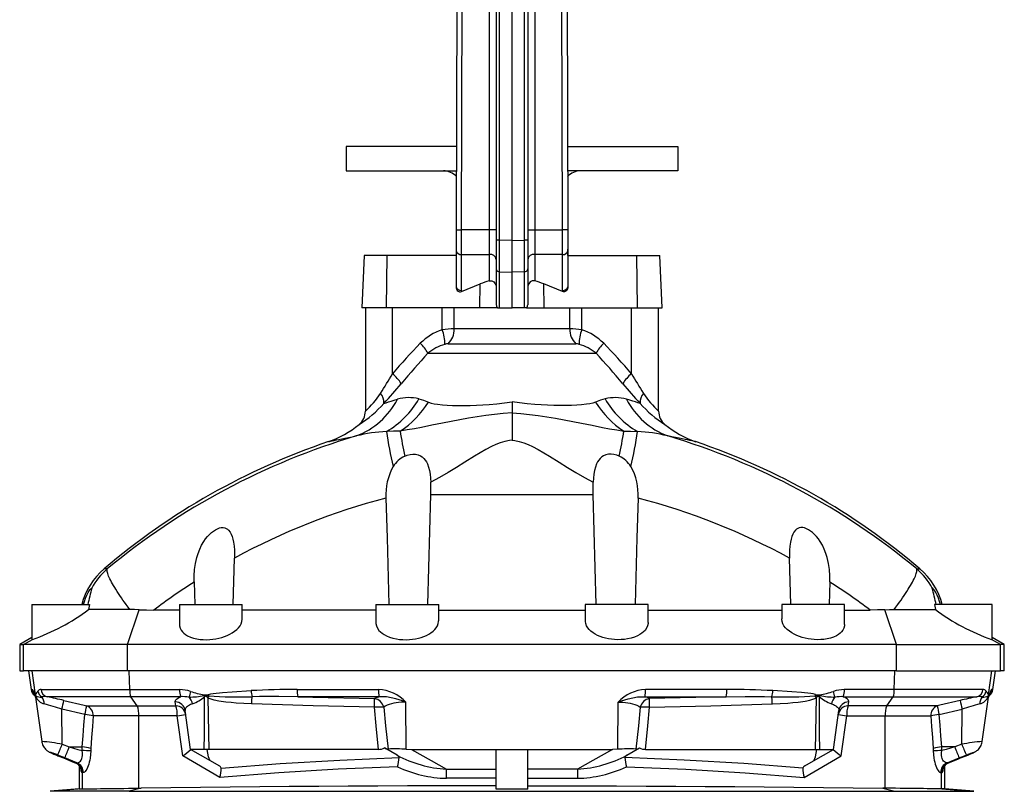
# Model space of a CAD drawing. Extents: x -230 to 1550, y -155 to 2205.
# Tile 7 of 8: x 968 to 1532, y 1321 to 1763. Entities that reach past the tile are written whole.
import ezdxf

# ---------------------------------------------------------------- set-up
doc = ezdxf.new("R2010")
doc.units = 0
doc.layers.get('0').update_dxf_attribs({"linetype": 'CONTINUOUS'})

msp = doc.modelspace()

# ---------------------------------------------------------------- linework, layer by layer
at = {"color": 7, "linetype": 'CONTINUOUS'}
for p, q in [((1237.1, 2051.66), (1237.1, 1642.32)), ((1241.1, 2051.66), (1241.1, 1636.3)), ((1243.03, 1636.39), (1243.03, 2051.66)), ((1250.1, 1636.25), (1250.1, 2051.66)), ((1257.17, 1636.39), (1257.17, 2051.66)), ((1259.1, 2051.66), (1259.1, 1636.3)), ((1263.1, 2051.66), (1263.1, 1642.32)), ((1219.05, 2031.66), (1218.17, 1642.32)), ((1221.17, 1642.32), (1222.05, 2031.88)), ((1279.02, 1642.32), (1278.14, 2031.88)), ((1281.14, 2031.66), (1282.02, 1642.32)), ((1155.17, 1690.06), (1155.17, 1676.06)), ((1218.28, 1690.06), (1155.17, 1690.06)), ((1281.91, 1690.06), (1345.02, 1690.06)), ((1345.02, 1690.06), (1345.02, 1676.06)), ((1155.17, 1676.06), (1218.25, 1676.06)), ((1345.02, 1676.06), (1281.95, 1676.06)), ((1237.1, 1642.32), (1221.17, 1642.32)), ((1237.1, 1642.32), (1237.1, 1628.17)), ((1241.1, 1642.32), (1237.1, 1642.32)), ((1259.1, 1642.32), (1263.1, 1642.32)), ((1263.1, 1642.32), (1263.1, 1628.17)), ((1263.1, 1642.32), (1279.02, 1642.32)), ((1241.1, 1636.3), (1241.1, 1619.94)), ((1250.1, 1636.25), (1243.03, 1636.39)), ((1250.1, 1636.25), (1257.17, 1636.39)), ((1250.1, 1618.07), (1250.1, 1636.25)), ((1259.1, 1636.3), (1259.1, 1619.94)), ((1218.1, 1631.16), (1218.1, 1627.66)), ((1218.1, 1631.16), (1218.14, 1631.16)), ((1218.14, 1630.3), (1218.1, 1609.76)), ((1282.05, 1631.16), (1282.1, 1631.16)), ((1282.05, 1630.3), (1282.1, 1609.76)), ((1282.1, 1627.66), (1282.1, 1631.16)), ((1165.41, 1627.66), (1164.1, 1597.66)), ((1178.66, 1627.66), (1165.41, 1627.66)), ((1178.15, 1597.66), (1178.66, 1627.66)), ((1218.14, 1627.66), (1178.66, 1627.66)), ((1221.1, 1607.56), (1221.14, 1628.17)), ((1221.14, 1628.17), (1237.1, 1628.17)), ((1237.1, 1628.17), (1237.1, 1613.02)), ((1279.05, 1628.17), (1263.1, 1628.17)), ((1263.1, 1628.17), (1263.1, 1613.02)), ((1279.1, 1607.56), (1279.05, 1628.17)), ((1282.06, 1627.66), (1321.53, 1627.66)), ((1321.53, 1627.66), (1334.79, 1627.66)), ((1322.04, 1597.66), (1321.53, 1627.66)), ((1336.1, 1597.66), (1334.79, 1627.66)), ((1241.1, 1619.94), (1241.1, 1599.35)), ((1259.1, 1619.94), (1259.1, 1599.35)), ((1243.03, 1618.21), (1250.1, 1618.07)), ((1243.03, 1597.66), (1243.03, 1618.21)), ((1257.17, 1618.21), (1250.1, 1618.07)), ((1250.1, 1597.66), (1250.1, 1618.07)), ((1257.17, 1597.66), (1257.17, 1618.21)), ((1221.12, 1606.92), (1231.85, 1611.25)), ((1231.62, 1597.66), (1231.85, 1611.25)), ((1279.07, 1606.92), (1268.34, 1611.25)), ((1268.57, 1597.66), (1268.34, 1611.25)), ((1178.15, 1597.66), (1164.1, 1597.66)), ((1166.1, 1597.66), (1166.1, 1538.45)), ((1231.62, 1597.66), (1178.15, 1597.66)), ((1181.66, 1559.85), (1181.66, 1597.66)), ((1210.12, 1585.07), (1210.12, 1597.66)), ((1217.02, 1585.55), (1217.02, 1597.66)), ((1241.86, 1597.66), (1231.62, 1597.66)), ((1241.86, 1597.66), (1243.03, 1597.66)), ((1243.03, 1597.66), (1250.1, 1597.66)), ((1257.17, 1597.66), (1250.1, 1597.66)), ((1258.33, 1597.66), (1257.17, 1597.66)), ((1258.33, 1597.66), (1268.57, 1597.66)), ((1268.57, 1597.66), (1322.04, 1597.66)), ((1283.17, 1585.55), (1283.17, 1597.66)), ((1290.07, 1585.07), (1290.07, 1597.66)), ((1318.53, 1559.85), (1318.53, 1597.66)), ((1322.04, 1597.66), (1336.1, 1597.66)), ((1334.1, 1538.45), (1334.1, 1597.66)), ((1283.17, 1585.55), (1217.02, 1585.55)), ((1213.53, 1576.96), (1286.66, 1576.96)), ((1201.94, 1571.56), (1298.25, 1571.56)), ((1250.1, 1543.74), (1250.1, 1537.52)), ((1250.1, 1537.52), (1250.1, 1521.76)), ((1201.84, 1427.66), (1203.61, 1490.62)), ((1203.61, 1490.62), (1296.58, 1490.62)), ((1298.35, 1427.66), (1296.58, 1490.62)), ((1090.32, 1427.66), (1091.1, 1454.22)), ((1409.87, 1427.66), (1409.09, 1454.22)), ((1018.28, 1448), (1016.39, 1448)), ((1481.91, 1448), (1483.8, 1448)), ((1068, 1440.54), (1068.34, 1427.66)), ((1432.19, 1440.54), (1431.85, 1427.66)), ((975.1, 1427.66), (975.1, 1407.65)), ((975.1, 1427.66), (1008.01, 1427.66)), ((1008.01, 1427.66), (1007.58, 1424.84)), ((1059.6, 1427.66), (1059.6, 1416.23)), ((1059.6, 1427.66), (1095.6, 1427.66)), ((1095.6, 1419.36), (1095.6, 1427.66)), ((1172.1, 1427.66), (1172.1, 1417.27)), ((1172.1, 1427.66), (1208.1, 1427.66)), ((1208.1, 1418.36), (1208.1, 1427.66)), ((1292.1, 1427.66), (1292.1, 1418.36)), ((1328.1, 1427.66), (1292.1, 1427.66)), ((1328.1, 1417.27), (1328.1, 1427.66)), ((1404.6, 1427.66), (1404.6, 1419.36)), ((1440.6, 1427.66), (1404.6, 1427.66)), ((1440.6, 1416.23), (1440.6, 1427.66)), ((1492.18, 1427.66), (1492.61, 1424.84)), ((1525.1, 1427.66), (1492.18, 1427.66)), ((1525.1, 1407.65), (1525.1, 1427.66)), ((1029.88, 1404.66), (1036.44, 1424.68)), ((1059.6, 1424.47), (1044.96, 1424.47)), ((1172.1, 1424.47), (1095.6, 1424.47)), ((1208.1, 1424.47), (1292.1, 1424.47)), ((1328.1, 1424.47), (1404.6, 1424.47)), ((1440.6, 1424.47), (1455.23, 1424.47)), ((1470.31, 1404.66), (1463.75, 1424.68)), ((975.1, 1408.7), (968.1, 1404.66)), ((968.1, 1404.66), (968.1, 1389.66)), ((968.1, 1404.66), (970.24, 1404.66)), ((970.24, 1404.66), (975.36, 1407.63)), ((1029.88, 1404.66), (970.24, 1404.66)), ((970.24, 1389.66), (970.24, 1404.66)), ((1470.31, 1404.66), (1029.88, 1404.66)), ((1029.88, 1389.66), (1029.88, 1404.66)), ((1470.31, 1404.66), (1529.95, 1404.66)), ((1470.31, 1389.66), (1470.31, 1404.66)), ((1529.95, 1404.66), (1524.83, 1407.63)), ((1532.1, 1404.66), (1525.1, 1408.7)), ((1532.1, 1404.66), (1529.95, 1404.66)), ((1529.95, 1389.66), (1529.95, 1404.66)), ((1532.1, 1389.66), (1532.1, 1404.66)), ((968.1, 1389.66), (970.24, 1389.66)), ((1029.88, 1389.66), (970.24, 1389.66)), ((973.1, 1389.66), (974.6, 1378.94)), ((977.13, 1375.97), (975.22, 1389.66)), ((1470.31, 1389.66), (1029.88, 1389.66)), ((1031.11, 1378.94), (1030.83, 1389.66)), ((1469.08, 1378.94), (1469.36, 1389.66)), ((1470.31, 1389.66), (1529.95, 1389.66)), ((1523.06, 1375.97), (1524.98, 1389.66)), ((1525.59, 1378.94), (1527.1, 1389.66)), ((1532.1, 1389.66), (1529.95, 1389.66)), ((974.6, 1378.94), (975.36, 1378.94)), ((980.31, 1378.94), (1031.11, 1378.94)), ((1031.11, 1378.94), (1059.73, 1378.94)), ((1127.01, 1378.94), (1173.66, 1378.94)), ((1373.18, 1378.94), (1326.53, 1378.94)), ((1469.08, 1378.94), (1440.46, 1378.94)), ((1519.88, 1378.94), (1469.08, 1378.94)), ((1525.59, 1378.94), (1524.83, 1378.94)), ((977.01, 1374.96), (977.02, 1374.95)), ((977.12, 1375.93), (977.13, 1375.97)), ((977.14, 1374.55), (980.7, 1349.22)), ((977.25, 1375.42), (977.22, 1375.44)), ((1031.81, 1374.8), (983.76, 1374.8)), ((1060.33, 1374.8), (1031.81, 1374.8)), ((1035.47, 1369.61), (1031.81, 1374.8)), ((1057.55, 1369.61), (1057.23, 1371.86)), ((1173.9, 1374.8), (1127.4, 1374.8)), ((1189.49, 1344.77), (1189.29, 1371.73)), ((1310.71, 1344.77), (1310.91, 1371.73)), ((1326.29, 1374.8), (1372.8, 1374.8)), ((1439.86, 1374.8), (1468.39, 1374.8)), ((1442.65, 1369.61), (1442.96, 1371.86)), ((1464.72, 1369.61), (1468.39, 1374.8)), ((1468.39, 1374.8), (1516.43, 1374.8)), ((1519.49, 1349.22), (1523.05, 1374.55)), ((1522.94, 1375.42), (1522.97, 1375.44)), ((1523.07, 1375.93), (1523.06, 1375.97)), ((1523.18, 1374.96), (1523.18, 1374.96)), ((1005.48, 1364.65), (992.31, 1367.71)), ((992.46, 1347.68), (992.31, 1367.71)), ((1006.48, 1369.61), (1035.47, 1369.61)), ((1035.47, 1369.61), (1057.55, 1369.61)), ((1066.03, 1344.66), (1062.91, 1366.9)), ((1434.16, 1344.66), (1437.28, 1366.9)), ((1464.72, 1369.61), (1442.65, 1369.61)), ((1493.71, 1369.61), (1464.72, 1369.61)), ((1494.71, 1364.65), (1507.88, 1367.71)), ((1507.73, 1347.68), (1507.88, 1367.71)), ((1036.31, 1363.81), (1010.22, 1363.81)), ((1036.31, 1322.45), (1036.31, 1363.81)), ((1058.3, 1363.81), (1036.31, 1363.81)), ((1061.5, 1340.93), (1058.3, 1363.81)), ((1438.69, 1340.93), (1441.89, 1363.81)), ((1441.89, 1363.81), (1463.88, 1363.81)), ((1463.88, 1322.45), (1463.88, 1363.81)), ((1463.88, 1363.81), (1489.97, 1363.81)), ((992.46, 1347.68), (996.52, 1346.05)), ((996.52, 1346.05), (1003.88, 1346.05)), ((1003.81, 1343.95), (1003.88, 1346.05)), ((1008.82, 1345.21), (1008.76, 1343.75)), ((1073.77, 1344.66), (1066.03, 1344.66)), ((1077.39, 1338.1), (1066.03, 1344.66)), ((1076.39, 1344.66), (1075.43, 1344.62)), ((1173.54, 1344.66), (1076.39, 1344.66)), ((1184.27, 1341.33), (1177.13, 1345.45)), ((1189.49, 1344.77), (1192.55, 1344.66)), ((1192.55, 1344.66), (1307.64, 1344.66)), ((1241.1, 1321.82), (1241.1, 1344.58)), ((1259.1, 1321.82), (1259.1, 1344.58)), ((1310.71, 1344.77), (1307.64, 1344.66)), ((1315.92, 1341.33), (1323.06, 1345.45)), ((1326.65, 1344.66), (1423.8, 1344.66)), ((1422.8, 1338.1), (1434.16, 1344.66)), ((1423.8, 1344.66), (1424.76, 1344.62)), ((1426.43, 1344.66), (1434.16, 1344.66)), ((1491.37, 1345.21), (1491.43, 1343.75)), ((1496.38, 1343.95), (1496.31, 1346.05)), ((1503.67, 1346.05), (1496.31, 1346.05)), ((1507.73, 1347.68), (1503.67, 1346.05)), ((993.95, 1339.74), (989.89, 1341.37)), ((989.89, 1341.05), (989.89, 1341.04)), ((989.89, 1341.05), (993.14, 1339.74)), ((989.89, 1341.04), (993.14, 1339.74)), ((993.14, 1339.74), (993.14, 1339.74)), ((999.87, 1337.03), (999.91, 1337.02)), ((999.91, 1337.02), (1000.34, 1337.02)), ((1082.8, 1328.57), (1061.5, 1340.93)), ((1082.3, 1335.27), (1077.39, 1338.1)), ((1417.39, 1328.57), (1438.69, 1340.93)), ((1417.89, 1335.27), (1422.8, 1338.1)), ((1500.28, 1337.02), (1499.85, 1337.02)), ((1500.32, 1337.03), (1500.28, 1337.02)), ((1506.24, 1339.74), (1510.3, 1341.37)), ((1510.3, 1341.05), (1507.05, 1339.74)), ((1507.05, 1339.74), (1510.3, 1341.04)), ((1507.05, 1339.74), (1507.05, 1339.74)), ((1510.3, 1341.05), (1510.3, 1341.04)), ((1002.1, 1335.44), (1002.1, 1322.08)), ((1004.08, 1331.46), (1003.65, 1331.45)), ((1004.08, 1322.09), (1004.08, 1331.46)), ((1212.57, 1333.3), (1241.1, 1333.3)), ((1287.62, 1333.3), (1259.1, 1333.3)), ((1496.12, 1322.09), (1496.12, 1331.46)), ((1496.12, 1331.46), (1496.54, 1331.45)), ((1498.1, 1322.08), (1498.1, 1335.44)), ((1241.1, 1328.1), (1212.67, 1328.1)), ((1259.1, 1328.1), (1287.52, 1328.1)), ((1002.1, 1322.08), (985.57, 1320.64)), ((987.46, 1320.64), (985.57, 1320.64)), ((1003.96, 1322.09), (987.46, 1320.64)), ((1030.89, 1320.64), (987.46, 1320.64)), ((1003.96, 1322.09), (1004.08, 1322.09)), ((1037.65, 1322.47), (1030.89, 1320.64)), ((1030.89, 1320.64), (1469.3, 1320.64)), ((1036.31, 1322.45), (1037.65, 1322.47)), ((1463.88, 1322.45), (1462.54, 1322.47)), ((1462.54, 1322.47), (1469.3, 1320.64)), ((1469.3, 1320.64), (1512.74, 1320.64)), ((1496.23, 1322.09), (1496.12, 1322.09)), ((1496.23, 1322.09), (1512.74, 1320.64)), ((1514.62, 1320.64), (1498.1, 1322.08)), ((1512.74, 1320.64), (1514.62, 1320.64))]:
    msp.add_line(p, q, dxfattribs=at)
for points in [[(1218.17, 1642.32), (1218.17, 1641.11), (1218.16, 1639.9), (1218.16, 1638.71), (1218.16, 1637.53), (1218.16, 1636.38), (1218.15, 1635.26), (1218.15, 1634.18), (1218.15, 1633.13), (1218.15, 1632.14), (1218.14, 1631.19), (1218.14, 1630.3)], [(1218.17, 1642.32), (1218.22, 1642.32), (1218.35, 1642.32), (1218.57, 1642.32), (1218.87, 1642.32), (1219.24, 1642.32), (1219.67, 1642.32), (1220.14, 1642.32), (1220.65, 1642.32), (1221.17, 1642.32)], [(1221.14, 1628.17), (1221.14, 1629.13), (1221.15, 1630.14), (1221.15, 1631.21), (1221.15, 1632.32), (1221.15, 1633.47), (1221.15, 1634.66), (1221.16, 1635.89), (1221.16, 1637.14), (1221.16, 1638.42), (1221.16, 1639.71), (1221.17, 1641.01), (1221.17, 1642.32)], [(1279.05, 1628.17), (1279.05, 1629.13), (1279.05, 1630.14), (1279.04, 1631.21), (1279.04, 1632.32), (1279.04, 1633.47), (1279.04, 1634.66), (1279.03, 1635.89), (1279.03, 1637.14), (1279.03, 1638.42), (1279.03, 1639.71), (1279.02, 1641.01), (1279.02, 1642.32)], [(1282.02, 1642.32), (1281.98, 1642.32), (1281.84, 1642.32), (1281.62, 1642.32), (1281.32, 1642.32), (1280.95, 1642.32), (1280.52, 1642.32), (1280.05, 1642.32), (1279.54, 1642.32), (1279.02, 1642.32)], [(1282.02, 1642.32), (1282.02, 1641.11), (1282.03, 1639.9), (1282.03, 1638.71), (1282.03, 1637.53), (1282.04, 1636.38), (1282.04, 1635.26), (1282.04, 1634.18), (1282.04, 1633.13), (1282.04, 1632.14), (1282.05, 1631.19), (1282.05, 1630.3)], [(1243.03, 1618.21), (1243.02, 1618.93), (1243.02, 1619.73), (1243.02, 1620.6), (1243.02, 1621.54), (1243.02, 1622.54), (1243.01, 1623.61), (1243.01, 1624.73), (1243.01, 1625.9), (1243.01, 1627.12), (1243.01, 1628.37), (1243.02, 1629.66), (1243.02, 1630.98), (1243.02, 1632.32), (1243.02, 1633.67), (1243.02, 1635.03), (1243.03, 1636.39)], [(1257.17, 1618.21), (1257.17, 1618.93), (1257.17, 1619.73), (1257.17, 1620.6), (1257.17, 1621.54), (1257.18, 1622.54), (1257.18, 1623.61), (1257.18, 1624.73), (1257.18, 1625.9), (1257.18, 1627.12), (1257.18, 1628.37), (1257.18, 1629.66), (1257.17, 1630.98), (1257.17, 1632.32), (1257.17, 1633.67), (1257.17, 1635.03), (1257.17, 1636.39)], [(1237.1, 1613.02), (1237.55, 1613.11), (1238.01, 1613.12), (1238.47, 1613.05), (1238.92, 1612.89), (1239.66, 1612.4), (1240.07, 1611.95), (1240.41, 1611.42), (1240.76, 1610.64), (1240.98, 1609.8), (1241.1, 1608.53)], [(1263.1, 1613.02), (1262.65, 1613.11), (1262.18, 1613.12), (1261.72, 1613.05), (1261.27, 1612.89), (1260.53, 1612.4), (1260.12, 1611.95), (1259.78, 1611.42), (1259.43, 1610.64), (1259.21, 1609.8), (1259.1, 1608.53)], [(1218.1, 1609.76), (1218.1, 1609.68), (1218.1, 1609.61)], [(1218.1, 1609.61), (1218.16, 1608.99), (1218.31, 1608.39), (1218.49, 1607.96), (1218.73, 1607.57), (1219.27, 1607.06), (1219.94, 1606.78), (1220.6, 1606.78), (1221.12, 1606.92)], [(1282.09, 1609.61), (1282.03, 1608.99), (1281.89, 1608.39), (1281.7, 1607.96), (1281.46, 1607.57), (1280.92, 1607.06), (1280.25, 1606.78), (1279.59, 1606.78), (1279.07, 1606.92)], [(1282.1, 1609.76), (1282.1, 1609.68), (1282.09, 1609.61)], [(1196.77, 1545.41), (1199.47, 1544.63), (1202.19, 1543.58)], [(1303.42, 1545.41), (1300.72, 1544.63), (1298, 1543.58)], [(1176.77, 1542.86), (1177.94, 1543.23), (1179.34, 1543.66), (1180.89, 1544.13), (1182.59, 1544.64), (1184.42, 1545.2)], [(1202.19, 1543.58), (1203.81, 1543.02), (1205.6, 1542.62), (1207.5, 1542.33), (1210.21, 1542.02), (1213.04, 1541.82), (1215.98, 1541.7), (1219.29, 1541.64), (1222.7, 1541.64), (1226.19, 1541.72), (1229.74, 1541.85), (1233.34, 1542.05), (1236.95, 1542.31), (1241.33, 1542.69), (1245.73, 1543.17), (1250.1, 1543.74)], [(1298, 1543.58), (1296.38, 1543.02), (1294.59, 1542.62), (1292.69, 1542.33), (1289.98, 1542.02), (1287.15, 1541.82), (1284.21, 1541.7), (1280.9, 1541.64), (1277.49, 1541.64), (1274, 1541.72), (1270.45, 1541.85), (1266.86, 1542.05), (1263.24, 1542.31), (1258.86, 1542.69), (1254.47, 1543.17), (1250.1, 1543.74)], [(1323.43, 1542.86), (1322.25, 1543.23), (1320.85, 1543.66), (1319.3, 1544.13), (1317.6, 1544.64), (1315.77, 1545.2)], [(1250.1, 1537.52), (1245.09, 1537.1), (1240.1, 1536.57), (1235.12, 1535.92), (1230.18, 1535.19), (1225.14, 1534.35), (1220.14, 1533.46), (1215.17, 1532.51), (1210.25, 1531.54), (1204.2, 1530.32), (1198.18, 1529.13), (1194.16, 1528.36), (1190.12, 1527.62), (1186.04, 1526.94)], [(1250.1, 1537.52), (1255.1, 1537.1), (1260.09, 1536.57), (1265.07, 1535.92), (1270.02, 1535.19), (1275.05, 1534.35), (1280.05, 1533.46), (1285.02, 1532.51), (1289.95, 1531.54), (1295.99, 1530.32), (1302.01, 1529.13), (1306.03, 1528.36), (1310.07, 1527.62), (1314.15, 1526.94)], [(1144.96, 1520.96), (1145.09, 1520.98), (1145.47, 1521.06), (1146.09, 1521.19), (1146.99, 1521.38), (1148.15, 1521.62), (1149.56, 1521.91), (1150.98, 1522.2), (1152.59, 1522.53), (1154.38, 1522.89), (1156.38, 1523.29), (1158.55, 1523.73), (1160.9, 1524.19)], [(1186.04, 1526.94), (1182.13, 1526.92), (1178.27, 1526.77)], [(1314.15, 1526.94), (1318.06, 1526.92), (1321.92, 1526.77)], [(1355.23, 1520.96), (1355.1, 1520.98), (1354.72, 1521.06), (1354.1, 1521.19), (1353.2, 1521.38), (1352.04, 1521.62), (1350.63, 1521.91), (1349.21, 1522.2), (1347.6, 1522.53), (1345.82, 1522.89), (1343.82, 1523.29), (1341.64, 1523.73), (1339.29, 1524.19)], [(1250.1, 1521.76), (1248.57, 1521.55), (1245.94, 1520.99), (1243.37, 1520.21), (1240.86, 1519.26), (1238.42, 1518.16), (1235.09, 1516.45), (1231.84, 1514.6), (1228.63, 1512.66), (1223.13, 1509.21), (1218.35, 1506.2), (1213.52, 1503.25), (1208.61, 1500.43), (1203.61, 1497.78)], [(1250.1, 1521.76), (1251.63, 1521.55), (1254.25, 1520.99), (1256.82, 1520.21), (1259.33, 1519.26), (1261.77, 1518.16), (1265.1, 1516.45), (1268.36, 1514.6), (1271.56, 1512.66), (1277.06, 1509.21), (1281.84, 1506.2), (1286.67, 1503.25), (1291.58, 1500.43), (1296.58, 1497.78)], [(1188.64, 1512.6), (1190.13, 1513.18), (1191.67, 1513.58), (1193.26, 1513.77), (1194.83, 1513.72), (1196.28, 1513.42), (1197.61, 1512.88), (1198.69, 1512.18), (1199.63, 1511.33), (1200.42, 1510.37), (1201.09, 1509.32), (1201.65, 1508.19), (1202.35, 1506.31), (1202.87, 1504.32), (1203.23, 1502.28), (1203.48, 1500.05), (1203.61, 1497.78)], [(1311.55, 1512.6), (1310.06, 1513.18), (1308.52, 1513.58), (1306.93, 1513.77), (1305.36, 1513.72), (1303.92, 1513.42), (1302.58, 1512.88), (1301.51, 1512.18), (1300.56, 1511.33), (1299.78, 1510.37), (1299.1, 1509.32), (1298.54, 1508.19), (1297.84, 1506.31), (1297.32, 1504.32), (1296.96, 1502.28), (1296.71, 1500.05), (1296.58, 1497.78)], [(1203.61, 1490.62), (1203.66, 1494.2), (1203.61, 1497.78)], [(1296.58, 1490.62), (1296.53, 1494.2), (1296.58, 1497.78)], [(1177.9, 1488.61), (1178.51, 1465.83), (1179.56, 1427.66)], [(1322.3, 1488.61), (1321.68, 1465.83), (1320.63, 1427.66)], [(1068, 1440.54), (1068.03, 1444.08), (1068.31, 1447.62), (1068.84, 1451.12), (1069.63, 1454.54), (1070.37, 1456.93), (1071.27, 1459.28), (1072.33, 1461.55), (1073.58, 1463.73), (1074.6, 1465.22), (1075.72, 1466.64), (1076.96, 1467.97), (1077.97, 1468.9), (1079.04, 1469.74), (1080.19, 1470.48), (1081.36, 1471.06), (1082.57, 1471.49), (1083.57, 1471.68), (1084.56, 1471.71), (1085.52, 1471.55), (1086.41, 1471.22), (1087.14, 1470.77), (1087.78, 1470.21), (1088.61, 1469.16), (1089.27, 1467.97), (1089.84, 1466.52), (1090.27, 1464.98), (1090.58, 1463.4), (1090.89, 1461.15), (1091.06, 1458.86), (1091.13, 1456.54), (1091.1, 1454.22)], [(1432.19, 1440.54), (1432.16, 1444.08), (1431.88, 1447.62), (1431.35, 1451.12), (1430.56, 1454.54), (1429.82, 1456.93), (1428.92, 1459.28), (1427.86, 1461.55), (1426.61, 1463.73), (1425.59, 1465.22), (1424.47, 1466.64), (1423.23, 1467.97), (1422.23, 1468.9), (1421.15, 1469.74), (1420, 1470.48), (1418.84, 1471.06), (1417.62, 1471.49), (1416.62, 1471.68), (1415.63, 1471.71), (1414.67, 1471.55), (1413.79, 1471.22), (1413.06, 1470.77), (1412.41, 1470.21), (1411.58, 1469.16), (1410.92, 1467.97), (1410.36, 1466.52), (1409.93, 1464.98), (1409.61, 1463.4), (1409.3, 1461.15), (1409.13, 1458.86), (1409.06, 1456.54), (1409.09, 1454.22)], [(1031.17, 1424.83), (1030.15, 1426.21), (1029.16, 1427.57), (1028.19, 1428.91), (1027.26, 1430.22), (1026.37, 1431.51), (1025.52, 1432.77), (1024.7, 1434), (1023.93, 1435.19), (1023.2, 1436.34), (1022.51, 1437.45), (1021.87, 1438.52), (1021.27, 1439.55), (1020.73, 1440.53), (1020.23, 1441.46), (1019.79, 1442.34), (1019.4, 1443.17), (1019.06, 1443.94), (1018.77, 1444.66), (1018.53, 1445.32), (1018.36, 1445.92), (1018.23, 1446.46), (1018.16, 1446.94), (1018.15, 1447.36), (1018.19, 1447.71), (1018.28, 1448)], [(1469.02, 1424.83), (1470.04, 1426.21), (1471.04, 1427.57), (1472, 1428.91), (1472.93, 1430.22), (1473.82, 1431.51), (1474.67, 1432.77), (1475.49, 1434), (1476.26, 1435.19), (1477, 1436.34), (1477.68, 1437.45), (1478.32, 1438.52), (1478.92, 1439.55), (1479.46, 1440.53), (1479.96, 1441.46), (1480.4, 1442.34), (1480.8, 1443.17), (1481.14, 1443.94), (1481.42, 1444.66), (1481.66, 1445.32), (1481.84, 1445.92), (1481.96, 1446.46), (1482.03, 1446.94), (1482.04, 1447.36), (1482, 1447.71), (1481.91, 1448)], [(1004.67, 1427.66), (1005.22, 1429.46), (1005.86, 1431.2), (1006.6, 1432.9), (1006.99, 1433.7), (1007.38, 1434.44), (1007.93, 1435.41), (1008.45, 1436.21), (1008.81, 1436.69), (1009.1, 1436.99), (1009.25, 1437.08), (1009.33, 1437.02)], [(1495.53, 1427.66), (1494.97, 1429.46), (1494.33, 1431.2), (1493.6, 1432.9), (1493.21, 1433.7), (1492.81, 1434.44), (1492.26, 1435.41), (1491.74, 1436.21), (1491.38, 1436.69), (1491.1, 1436.99), (1490.94, 1437.08), (1490.86, 1437.02)], [(1031.17, 1424.83), (1029.38, 1424.83), (1027.62, 1424.84), (1025.88, 1424.84), (1024.19, 1424.85), (1021.44, 1424.85), (1018.85, 1424.85), (1016.36, 1424.85), (1014.08, 1424.85), (1012.16, 1424.85), (1010.44, 1424.85), (1008.89, 1424.85), (1007.58, 1424.84)], [(1036.44, 1424.68), (1033.8, 1424.79), (1031.17, 1424.83)], [(1036.44, 1424.68), (1040.67, 1424.52), (1044.96, 1424.47)], [(1463.75, 1424.68), (1459.52, 1424.52), (1455.23, 1424.47)], [(1463.75, 1424.68), (1466.39, 1424.79), (1469.02, 1424.83)], [(1469.02, 1424.83), (1470.81, 1424.83), (1472.57, 1424.84), (1474.31, 1424.84), (1476, 1424.85), (1478.75, 1424.85), (1481.34, 1424.85), (1483.83, 1424.85), (1486.11, 1424.85), (1488.03, 1424.85), (1489.76, 1424.85), (1491.3, 1424.85), (1492.61, 1424.84)], [(1059.63, 1416.23), (1059.65, 1415.41), (1060, 1414.12), (1060.64, 1412.88), (1061.31, 1412.02), (1062.15, 1411.2), (1063.15, 1410.44), (1064.31, 1409.75), (1065.88, 1409.03), (1067.65, 1408.43), (1069.6, 1407.96), (1071.39, 1407.69), (1073.26, 1407.53), (1075.19, 1407.48), (1076.96, 1407.55), (1078.74, 1407.72), (1080.5, 1407.98), (1082.2, 1408.33), (1083.85, 1408.77), (1085.42, 1409.28), (1087.02, 1409.91), (1088.49, 1410.61), (1089.85, 1411.37), (1091.2, 1412.28), (1092.39, 1413.25), (1093.39, 1414.25), (1094.3, 1415.43), (1094.97, 1416.63), (1095.4, 1417.85), (1095.59, 1419.17), (1095.58, 1419.36)], [(1172.13, 1417.27), (1172.13, 1416.68), (1172.41, 1415.35), (1173, 1414.06), (1173.89, 1412.82), (1174.73, 1411.97), (1175.73, 1411.16), (1176.89, 1410.4), (1178.19, 1409.72), (1179.91, 1409.01), (1181.81, 1408.42), (1183.86, 1407.96), (1185.71, 1407.69), (1187.63, 1407.54), (1189.58, 1407.5), (1191.36, 1407.58), (1193.13, 1407.75), (1194.84, 1408.02), (1196.5, 1408.38), (1198.09, 1408.82), (1199.58, 1409.34), (1201.08, 1409.97), (1202.44, 1410.68), (1203.67, 1411.44), (1204.87, 1412.36), (1205.89, 1413.33), (1206.72, 1414.34), (1207.42, 1415.52), (1207.87, 1416.73), (1208.08, 1417.95), (1208.06, 1418.36)], [(1328.06, 1417.27), (1328.07, 1416.68), (1327.78, 1415.35), (1327.19, 1414.06), (1326.3, 1412.82), (1325.46, 1411.97), (1324.46, 1411.16), (1323.3, 1410.4), (1322, 1409.72), (1320.29, 1409.01), (1318.38, 1408.42), (1316.33, 1407.96), (1314.48, 1407.69), (1312.56, 1407.54), (1310.61, 1407.5), (1308.83, 1407.58), (1307.07, 1407.75), (1305.35, 1408.02), (1303.69, 1408.38), (1302.1, 1408.82), (1300.61, 1409.34), (1299.12, 1409.97), (1297.75, 1410.68), (1296.52, 1411.44), (1295.32, 1412.36), (1294.3, 1413.33), (1293.47, 1414.34), (1292.77, 1415.52), (1292.32, 1416.73), (1292.11, 1417.95), (1292.13, 1418.36)], [(1440.56, 1416.23), (1440.54, 1415.41), (1440.2, 1414.12), (1439.55, 1412.88), (1438.88, 1412.02), (1438.04, 1411.2), (1437.04, 1410.44), (1435.88, 1409.75), (1434.31, 1409.03), (1432.54, 1408.43), (1430.59, 1407.96), (1428.81, 1407.69), (1426.93, 1407.53), (1425, 1407.48), (1423.23, 1407.55), (1421.45, 1407.72), (1419.7, 1407.98), (1417.99, 1408.33), (1416.34, 1408.77), (1414.77, 1409.28), (1413.18, 1409.91), (1411.7, 1410.61), (1410.35, 1411.37), (1408.99, 1412.28), (1407.8, 1413.25), (1406.8, 1414.25), (1405.89, 1415.43), (1405.22, 1416.63), (1404.79, 1417.85), (1404.6, 1419.17), (1404.62, 1419.36)], [(975.36, 1407.63), (975.19, 1407.6), (975.11, 1407.62), (975.11, 1407.65)], [(1524.83, 1407.63), (1525, 1407.6), (1525.08, 1407.62), (1525.09, 1407.65)], [(975.94, 1377.85), (976.14, 1377.33), (976.34, 1376.9), (976.86, 1375.98), (976.95, 1375.86), (977.03, 1375.81), (977.12, 1375.93)], [(975.94, 1377.85), (976.02, 1377.36), (976.15, 1376.89)], [(1076.17, 1376.12), (1077.53, 1376.39), (1078.91, 1376.59), (1084.34, 1377.15), (1089.78, 1377.57), (1100.7, 1378.29)], [(1424.02, 1376.12), (1422.66, 1376.39), (1421.28, 1376.59), (1415.86, 1377.15), (1410.41, 1377.57), (1399.49, 1378.29)], [(1524.26, 1377.85), (1524.05, 1377.33), (1523.85, 1376.9), (1523.33, 1375.98), (1523.24, 1375.86), (1523.16, 1375.81), (1523.07, 1375.93)], [(1524.03, 1376.86), (1524.06, 1376.94), (1524.1, 1377.07), (1524.12, 1377.12), (1524.12, 1377.11)], [(977.22, 1375.44), (977.07, 1375.55), (976.98, 1375.47), (976.95, 1375.3), (976.99, 1375), (977.01, 1374.96)], [(977.3, 1374.86), (977.28, 1374.89), (977.2, 1375.09), (977.13, 1375.23), (977.1, 1375.23), (977.1, 1375.19), (977.09, 1375.04), (977.11, 1374.84), (977.14, 1374.55)], [(993.4, 1372.67), (1005.09, 1369.92), (1006.48, 1369.61)], [(1057.23, 1371.86), (1057.21, 1372.13), (1057.3, 1372.57), (1057.53, 1373), (1057.91, 1373.44), (1058.44, 1373.86), (1059.27, 1374.35), (1060.33, 1374.8)], [(1067.15, 1370.7), (1066.01, 1370.3), (1065.31, 1369.99), (1064.69, 1369.65), (1064.14, 1369.28), (1063.7, 1368.9), (1063.34, 1368.49), (1063.09, 1368.07), (1062.94, 1367.62), (1062.89, 1367.16), (1062.91, 1366.9)], [(1073.77, 1344.66), (1073.92, 1353.53), (1074, 1364.77), (1074.01, 1374.81)], [(1075.82, 1374.24), (1075.32, 1374.72), (1074.85, 1375.08), (1074.65, 1375.15), (1074.57, 1375.15), (1074.39, 1375.1), (1074.29, 1375.04), (1074.01, 1374.81)], [(1101.05, 1370.7), (1100.94, 1370.7), (1096.55, 1370.9), (1092.16, 1371.19), (1089.2, 1371.44), (1086.25, 1371.77), (1082.26, 1372.36), (1079.57, 1372.92), (1077.76, 1373.43), (1076.54, 1373.89), (1075.82, 1374.24)], [(1075.82, 1374.24), (1075.98, 1364.77), (1076.19, 1353.53), (1076.39, 1344.66)], [(1101.05, 1370.7), (1101.07, 1371.32), (1101.09, 1371.92), (1101.11, 1372.49), (1101.13, 1373.04), (1101.15, 1373.56), (1101.17, 1374.03), (1101.19, 1374.46), (1101.21, 1374.84)], [(1171.29, 1368.77), (1136.17, 1369.59), (1101.05, 1370.7)], [(1127.4, 1374.8), (1116.47, 1374.91), (1105.55, 1374.89), (1101.21, 1374.84)], [(1127.4, 1374.8), (1136.06, 1374.56), (1171.4, 1373.73)], [(1171.29, 1368.77), (1171.31, 1369.53), (1171.32, 1370.27), (1171.34, 1370.97), (1171.35, 1371.61), (1171.36, 1372.2), (1171.37, 1372.71), (1171.38, 1373.14), (1171.39, 1373.48), (1171.4, 1373.73)], [(1171.4, 1373.73), (1172.51, 1374.28), (1173.9, 1374.8)], [(1189.29, 1371.73), (1189.26, 1371.74), (1187.36, 1372.41), (1185.45, 1373.03), (1183.53, 1373.58), (1180.85, 1374.23), (1178.17, 1374.68), (1176.03, 1374.85), (1173.9, 1374.8)], [(1189.29, 1371.73), (1187.93, 1371.7), (1186.6, 1371.64), (1185.13, 1371.51), (1183.72, 1371.32), (1182.39, 1371.08), (1181.02, 1370.76), (1179.77, 1370.39), (1178.67, 1369.97), (1177.53, 1369.39), (1176.63, 1368.77)], [(1310.91, 1371.73), (1310.93, 1371.74), (1312.83, 1372.41), (1314.74, 1373.03), (1316.66, 1373.58), (1319.34, 1374.23), (1322.02, 1374.68), (1324.16, 1374.85), (1326.29, 1374.8)], [(1310.91, 1371.73), (1312.26, 1371.7), (1313.6, 1371.64), (1315.06, 1371.51), (1316.47, 1371.32), (1317.8, 1371.08), (1319.17, 1370.76), (1320.42, 1370.39), (1321.53, 1369.97), (1322.66, 1369.39), (1323.56, 1368.77)], [(1328.79, 1373.73), (1327.68, 1374.28), (1326.29, 1374.8)], [(1372.8, 1374.8), (1364.14, 1374.56), (1328.79, 1373.73)], [(1328.9, 1368.77), (1328.88, 1369.53), (1328.87, 1370.27), (1328.85, 1370.97), (1328.84, 1371.61), (1328.83, 1372.2), (1328.82, 1372.71), (1328.81, 1373.14), (1328.8, 1373.48), (1328.79, 1373.73)], [(1328.9, 1368.77), (1364.03, 1369.59), (1399.15, 1370.7)], [(1372.8, 1374.8), (1383.72, 1374.91), (1394.64, 1374.89), (1398.99, 1374.84)], [(1399.15, 1370.7), (1399.12, 1371.32), (1399.1, 1371.92), (1399.08, 1372.49), (1399.06, 1373.04), (1399.04, 1373.56), (1399.02, 1374.03), (1399, 1374.46), (1398.99, 1374.84)], [(1399.15, 1370.7), (1399.25, 1370.7), (1403.64, 1370.9), (1408.03, 1371.19), (1410.99, 1371.44), (1413.95, 1371.77), (1417.93, 1372.36), (1420.62, 1372.92), (1422.44, 1373.43), (1423.65, 1373.89), (1424.37, 1374.24)], [(1424.37, 1374.24), (1424.21, 1364.77), (1424, 1353.53), (1423.8, 1344.66)], [(1424.37, 1374.24), (1424.88, 1374.72), (1425.34, 1375.08), (1425.54, 1375.15), (1425.62, 1375.15), (1425.8, 1375.1), (1425.9, 1375.04), (1426.18, 1374.81)], [(1426.43, 1344.66), (1426.27, 1353.53), (1426.19, 1364.77), (1426.18, 1374.81)], [(1433.04, 1370.7), (1434.18, 1370.3), (1434.89, 1369.99), (1435.5, 1369.65), (1436.05, 1369.28), (1436.5, 1368.9), (1436.85, 1368.49), (1437.1, 1368.07), (1437.26, 1367.62), (1437.3, 1367.16), (1437.28, 1366.9)], [(1442.96, 1371.86), (1442.98, 1372.13), (1442.89, 1372.57), (1442.66, 1373), (1442.28, 1373.44), (1441.75, 1373.86), (1440.92, 1374.35), (1439.86, 1374.8)], [(1506.79, 1372.67), (1495.11, 1369.92), (1493.71, 1369.61)], [(1522.89, 1374.86), (1522.91, 1374.89), (1522.99, 1375.09), (1523.06, 1375.23), (1523.09, 1375.23), (1523.1, 1375.19), (1523.1, 1375.04), (1523.09, 1374.84), (1523.05, 1374.55)], [(1522.97, 1375.44), (1523.12, 1375.55), (1523.21, 1375.47), (1523.25, 1375.3), (1523.2, 1375), (1523.18, 1374.96)], [(1173.54, 1344.66), (1172.25, 1358.1), (1171.29, 1368.77)], [(1176.63, 1368.77), (1177.71, 1358.1), (1179.13, 1344.84)], [(1323.56, 1368.77), (1322.48, 1358.1), (1321.06, 1344.84)], [(1326.65, 1344.66), (1327.94, 1358.1), (1328.9, 1368.77)], [(1003.88, 1346.05), (1004.39, 1352.34), (1004.93, 1358.54), (1005.48, 1364.65)], [(1010.22, 1363.81), (1009.74, 1357.71), (1009.27, 1351.5), (1008.82, 1345.21)], [(1489.97, 1363.81), (1490.45, 1357.71), (1490.92, 1351.5), (1491.37, 1345.21)], [(1496.31, 1346.05), (1495.8, 1352.34), (1495.26, 1358.54), (1494.71, 1364.65)], [(980.71, 1349.22), (980.77, 1348.8), (980.93, 1348.12), (981.15, 1347.48), (981.41, 1346.86), (981.72, 1346.29), (982.06, 1345.76), (982.43, 1345.27), (982.82, 1344.83), (983.22, 1344.43), (983.61, 1344.1), (983.97, 1343.82), (984.29, 1343.6), (984.57, 1343.42), (984.83, 1343.28), (985.07, 1343.14), (985.33, 1343.01), (985.68, 1342.84), (986.14, 1342.63), (986.59, 1342.42), (987.07, 1342.22), (987.6, 1341.99), (988.16, 1341.75), (988.74, 1341.51), (989.34, 1341.27), (989.89, 1341.04)], [(1510.3, 1341.04), (1510.62, 1341.17), (1511.21, 1341.41), (1511.79, 1341.65), (1512.35, 1341.89), (1512.89, 1342.12), (1513.39, 1342.33), (1513.87, 1342.54), (1514.32, 1342.75), (1514.79, 1342.98), (1515.14, 1343.16), (1515.4, 1343.3), (1515.68, 1343.46), (1516, 1343.66), (1516.36, 1343.93), (1516.79, 1344.27), (1517.23, 1344.68), (1517.67, 1345.16), (1518.08, 1345.69), (1518.46, 1346.27), (1518.79, 1346.9), (1519.07, 1347.56), (1519.29, 1348.25), (1519.45, 1348.96), (1519.49, 1349.22)], [(989.89, 1341.37), (989.31, 1341.61), (988.74, 1341.83), (988.2, 1342.04), (987.68, 1342.24), (987.21, 1342.42), (986.78, 1342.57), (986.42, 1342.7), (986.11, 1342.81), (985.88, 1342.88), (985.73, 1342.92), (985.65, 1342.93), (985.65, 1342.91), (985.73, 1342.85), (985.88, 1342.77), (986.12, 1342.66), (986.42, 1342.51), (986.78, 1342.35), (987.21, 1342.16), (987.68, 1341.96), (988.2, 1341.74), (988.75, 1341.52), (989.31, 1341.28), (989.89, 1341.05)], [(996.52, 1346.05), (998.94, 1345.35), (1001.37, 1344.65), (1003.81, 1343.95)], [(1000.92, 1336.94), (1001.29, 1336.9), (1001.85, 1337.05), (1002.43, 1337.44), (1002.86, 1337.87), (1003.26, 1338.44), (1003.49, 1338.88), (1003.69, 1339.36), (1003.92, 1340.21), (1004.05, 1341.14), (1004.06, 1341.45), (1004.01, 1342.7), (1003.81, 1343.95)], [(1008.76, 1343.75), (1008.66, 1341.7), (1008.43, 1339.7), (1008.2, 1338.46), (1007.93, 1337.27), (1007.61, 1336.15), (1007.33, 1335.31), (1006.92, 1334.27), (1006.48, 1333.37), (1006.05, 1332.63), (1005.64, 1332.06), (1005.25, 1331.65), (1004.91, 1331.42), (1004.58, 1331.38)], [(1075.43, 1344.62), (1074.59, 1344.65), (1073.77, 1344.66)], [(1077.39, 1338.1), (1077.27, 1338.2), (1077.09, 1338.4), (1076.96, 1338.61), (1076.58, 1339.48), (1076.31, 1340.35), (1075.81, 1342.49), (1075.43, 1344.62)], [(1192.55, 1344.66), (1203.84, 1338.26), (1212.57, 1333.3)], [(1241.1, 1344.58), (1243.35, 1344.57), (1259.1, 1344.58)], [(1307.64, 1344.66), (1296.35, 1338.26), (1287.62, 1333.3)], [(1422.8, 1338.1), (1422.92, 1338.2), (1423.1, 1338.4), (1423.23, 1338.61), (1423.61, 1339.48), (1423.88, 1340.35), (1424.38, 1342.49), (1424.76, 1344.62)], [(1424.76, 1344.62), (1425.6, 1344.65), (1426.43, 1344.66)], [(1491.43, 1343.75), (1491.53, 1341.7), (1491.76, 1339.7), (1491.99, 1338.46), (1492.26, 1337.27), (1492.58, 1336.15), (1492.86, 1335.31), (1493.28, 1334.27), (1493.71, 1333.37), (1494.14, 1332.63), (1494.55, 1332.06), (1494.94, 1331.65), (1495.29, 1331.42), (1495.62, 1331.38)], [(1499.27, 1336.94), (1498.9, 1336.9), (1498.34, 1337.05), (1497.76, 1337.44), (1497.33, 1337.87), (1496.93, 1338.44), (1496.7, 1338.88), (1496.51, 1339.36), (1496.27, 1340.21), (1496.14, 1341.14), (1496.13, 1341.45), (1496.18, 1342.7), (1496.38, 1343.95)], [(1503.67, 1346.05), (1501.26, 1345.35), (1498.82, 1344.65), (1496.38, 1343.95)], [(1510.3, 1341.37), (1510.88, 1341.61), (1511.45, 1341.83), (1512, 1342.04), (1512.51, 1342.24), (1512.98, 1342.42), (1513.41, 1342.57), (1513.78, 1342.7), (1514.08, 1342.81), (1514.31, 1342.88), (1514.47, 1342.92), (1514.54, 1342.93), (1514.54, 1342.91), (1514.47, 1342.85), (1514.31, 1342.77), (1514.08, 1342.66), (1513.77, 1342.51), (1513.41, 1342.35), (1512.98, 1342.16), (1512.51, 1341.96), (1511.99, 1341.74), (1511.45, 1341.52), (1510.88, 1341.28), (1510.3, 1341.05)], [(993.14, 1339.74), (994.84, 1339.05), (998.43, 1337.61), (999.94, 1337)], [(993.14, 1339.74), (995.4, 1338.84), (997.65, 1337.93), (999.91, 1337.02)], [(1000.92, 1336.94), (998.59, 1337.88), (996.26, 1338.81), (993.95, 1339.74)], [(1083.51, 1333.9), (1117.39, 1336.5), (1151.39, 1338.51), (1185.48, 1339.93)], [(1416.68, 1333.9), (1382.8, 1336.5), (1348.8, 1338.51), (1314.71, 1339.93)], [(1499.27, 1336.94), (1501.61, 1337.88), (1503.93, 1338.81), (1506.24, 1339.74)], [(1500.25, 1337), (1501.95, 1337.68), (1505.55, 1339.13), (1507.05, 1339.74)], [(1507.05, 1339.74), (1504.8, 1338.84), (1502.54, 1337.93), (1500.28, 1337.02)], [(1184.58, 1334.69), (1150.55, 1333.24), (1116.61, 1331.2), (1082.8, 1328.57)], [(1315.61, 1334.69), (1349.64, 1333.24), (1383.58, 1331.2), (1417.39, 1328.57)], [(1002.1, 1322.08), (1002.21, 1322.08), (1002.56, 1322.08), (1003.14, 1322.09), (1003.96, 1322.09)], [(1004.08, 1322.09), (1004.49, 1322.08), (1005.14, 1322.08), (1006.01, 1322.09), (1007.09, 1322.09), (1008.54, 1322.1), (1010.25, 1322.12), (1012.2, 1322.14), (1014.36, 1322.16), (1016.74, 1322.19), (1019.31, 1322.22), (1022.06, 1322.26), (1024.96, 1322.29), (1027.67, 1322.33), (1030.48, 1322.37), (1033.37, 1322.41), (1036.31, 1322.45)], [(1030.89, 1320.64), (1030.66, 1320.53)], [(1241.1, 1323.79), (1224.12, 1323.77), (1207.15, 1323.73), (1190.19, 1323.68), (1173.25, 1323.62), (1156.32, 1323.53), (1139.41, 1323.43), (1122.53, 1323.31), (1105.68, 1323.18), (1088.61, 1323.03), (1071.58, 1322.86), (1054.59, 1322.67), (1037.65, 1322.47)], [(1259.1, 1321.82), (1242.22, 1321.82), (1241.1, 1321.82)], [(1259.1, 1323.79), (1276.07, 1323.77), (1293.04, 1323.73), (1310, 1323.68), (1326.94, 1323.62), (1343.87, 1323.53), (1360.78, 1323.43), (1377.66, 1323.31), (1394.51, 1323.18), (1411.58, 1323.03), (1428.61, 1322.86), (1445.6, 1322.67), (1462.54, 1322.47)], [(1496.12, 1322.09), (1495.7, 1322.08), (1495.06, 1322.08), (1494.19, 1322.09), (1493.1, 1322.09), (1491.65, 1322.1), (1489.94, 1322.12), (1487.99, 1322.14), (1485.83, 1322.16), (1483.46, 1322.19), (1480.88, 1322.22), (1478.13, 1322.26), (1475.23, 1322.29), (1472.52, 1322.33), (1469.71, 1322.37), (1466.82, 1322.41), (1463.88, 1322.45)], [(1469.3, 1320.64), (1469.53, 1320.53)], [(1498.1, 1322.08), (1497.98, 1322.08), (1497.63, 1322.08), (1497.05, 1322.09), (1496.23, 1322.09)]]:
    msp.add_lwpolyline(points, dxfattribs=at)
for centre, radius, start, end in [((1210.83, 1666.06), 10, 42.2191, 90), ((1289.36, 1666.06), 10, 90, 137.7809), ((1242.56, 1625.39), 11.01, 87.5512, 97.6222), ((1257.64, 1625.39), 11.01, 82.3778, 92.4488), ((1220.79, 1630.85), 2.7, 191.6995, 277.6), ((1279.41, 1630.85), 2.7, 262.4, 348.3005), ((1237.6, 1624.64), 3.57, 11.4231, 98.0483), ((1262.6, 1624.64), 3.57, 81.9517, 168.5769), ((1242.96, 1620.08), 1.87, 184.2206, 272.0067), ((1257.23, 1620.08), 1.87, 267.9933, 355.7794), ((1220.76, 1610.28), 2.74, 194.2349, 277.0941), ((1230.09, 1607.54), 9, 179.8701, 183.9432), ((1250.09, 1566), 48.78, 105.4489, 111.9517), ((1250.1, 1566), 48.78, 68.0483, 74.5511), ((1270.1, 1607.54), 9, 356.0568, 0.1299), ((1279.43, 1610.28), 2.74, 262.9059, 345.7651), ((1243.2, 1599.28), 2.1, 178.128, 230.468), ((1256.99, 1599.28), 2.1, 309.532, 1.872), ((1221.34, 1552.94), 34.02, 109.2422, 134.3028), ((1217.62, 1526.83), 58.72, 90.5835, 97.3378), ((1191.73, 1577.54), 19.87, 357.4354, 22.2552), ((1205.72, 1585.15), 11.31, 313.6474, 1.9992), ((1294.47, 1585.15), 11.31, 178.0008, 226.3526), ((1282.57, 1526.83), 58.72, 82.6622, 89.4165), ((1308.46, 1577.54), 19.87, 157.7448, 182.5646), ((1278.86, 1552.94), 34.02, 45.6972, 70.7578), ((1437.91, 1342.06), 336.3, 135.6148, 139.638), ((1179.47, 1558.96), 25.77, 29.2688, 45.3587), ((1218.21, 1552.44), 25.11, 105.3088, 130.3886), ((1213.66, 1569.93), 7.04, 91.1149, 107.1905), ((1286.53, 1569.93), 7.04, 72.8095, 88.8851), ((1281.98, 1552.44), 25.11, 49.6114, 74.6912), ((1320.72, 1558.96), 25.77, 134.6413, 150.7312), ((1062.28, 1342.06), 336.3, 40.362, 44.3852), ((1496.77, 1297.09), 402.81, 137.0475, 140.3504), ((1003.43, 1297.09), 402.81, 39.6496, 42.9525), ((917.87, 1713.04), 305.05, 327.3795, 329.8553), ((1166.39, 1541.63), 23.78, 31.675, 50.0273), ((1333.8, 1541.63), 23.78, 129.9727, 148.325), ((1582.32, 1713.04), 305.05, 210.1447, 212.6205), ((942.66, 1757.84), 317.84, 317.4384, 320.135), ((1557.53, 1757.84), 317.84, 219.865, 222.5616), ((1133.86, 1574.89), 48.66, 311.499, 327.2925), ((1168.24, 1543.14), 8.53, 358.1308, 39.7527), ((1152.64, 1570.7), 50.86, 300.265, 330.1884), ((1190.99, 1522.78), 23.36, 75.6746, 106.3274), ((1309.2, 1522.78), 23.36, 73.6726, 104.3254), ((1347.55, 1570.7), 50.86, 209.8116, 239.735), ((1331.96, 1543.14), 8.53, 140.2473, 181.8692), ((1366.34, 1574.89), 48.66, 212.7075, 228.501), ((1146, 1564.56), 43.02, 290.263, 333.2593), ((1126.73, 1587.41), 66.99, 302.2625, 318.3221), ((1155.11, 1573.11), 55.57, 303.8186, 327.9018), ((1345.08, 1573.11), 55.57, 212.0982, 236.1814), ((1354.19, 1564.56), 43.02, 206.7407, 249.737), ((1373.27, 1587.18), 66.7, 221.6421, 237.7733), ((1156.1, 1538.45), 10, 309.7424, 360), ((1344.1, 1538.45), 10, 180, 230.2576), ((1127.44, 1572.85), 54.77, 288.6053, 309.7856), ((1372.58, 1572.53), 54.41, 230.142, 251.5662), ((1275.03, 1139.03), 401.72, 106.5048, 129.7254), ((1183.13, 1434.17), 92.73, 93.0027, 103.8707), ((1378.38, 1553.96), 201.95, 187.7383, 193.5417), ((1445.8, 1566.58), 262.77, 188.6757, 191.8544), ((1054.39, 1566.58), 262.77, 348.1456, 351.3243), ((1121.81, 1553.96), 201.95, 346.4583, 352.2617), ((1317.06, 1434.17), 92.73, 76.1293, 86.9973), ((1225.17, 1139.03), 401.72, 50.2746, 73.4952), ((1270.67, 1149.66), 392, 108.7047, 130.4419), ((1229.52, 1149.66), 392, 49.5581, 71.2953), ((1195.24, 1498.63), 15.45, 115.2855, 148.6081), ((1304.96, 1498.63), 15.45, 31.3919, 64.7145), ((1210.19, 1490.7), 32.36, 150.4125, 183.6993), ((1290.01, 1490.7), 32.36, 356.3007, 29.5875), ((1276.25, 1113.65), 387.65, 104.6971, 118.53), ((1223.95, 1113.65), 387.65, 61.47, 75.3029), ((1042.34, 1417.55), 40, 130.4419, 165.3664), ((1044.28, 1417.65), 39.96, 130.5861, 151.0106), ((1455.91, 1417.65), 39.96, 28.9894, 49.4139), ((1457.85, 1417.55), 40, 14.6336, 49.5581), ((1266.63, 1131.26), 367.56, 122.7096, 127.0892), ((1233.57, 1131.26), 367.56, 52.9108, 57.2904), ((1301.92, 1364.18), 301.52, 166.0219, 167.8472), ((1198.27, 1364.18), 301.52, 12.1528, 13.9781), ((937.21, 1517.81), 116.6, 289.0983, 307.1222), ((1562.98, 1517.81), 116.6, 232.8778, 250.9017), ((979.55, 1379.63), 5, 188, 234.9741), ((973.94, 1377.49), 2.03, 10.217, 45.4548), ((980.32, 1379.63), 5, 187.982, 214.5877), ((972.25, 1375.54), 4.13, 18.7695, 22.4612), ((988.33, 1381.11), 12.88, 199.1105, 208.5099), ((987.96, 1370.21), 12.26, 140.751, 151.9935), ((980.28, 1376.76), 2.18, 89.0566, 146.3091), ((983.5, 1379.08), 5.16, 192.4141, 238.7594), ((985.18, 1379.5), 4.9, 186.5317, 253.0769), ((1040.92, 1378.45), 9.82, 177.1838, 201.8203), ((1070.84, 1378.44), 11.13, 177.4585, 199.099), ((1059.64, 1360.2), 18.73, 70.1698, 89.7292), ((1089.89, 1369.44), 25.32, 160.649, 168.2631), ((1084.3, 1436.32), 61.29, 252.6255, 260.1012), ((1124.43, 952.15), 426.8, 89.6539, 93.187), ((1122.01, 1379.64), 21.35, 183.6479, 193.0105), ((1143.72, 1378.42), 16.72, 178.2436, 192.506), ((1200.24, 1378.42), 26.58, 178.8768, 187.8105), ((1172.69, 1356.29), 22.67, 42.9245, 87.5399), ((1327.51, 1356.29), 22.67, 92.4601, 137.0755), ((1299.95, 1378.42), 26.58, 352.1895, 1.1232), ((1356.47, 1378.42), 16.72, 347.494, 1.7564), ((1375.76, 952.15), 426.8, 86.813, 90.3461), ((1378.18, 1379.64), 21.35, 346.9895, 356.3521), ((1415.89, 1436.32), 61.29, 279.8988, 287.3745), ((1440.55, 1360.2), 18.73, 90.2708, 109.8302), ((1410.3, 1369.44), 25.32, 11.7369, 19.351), ((1429.35, 1378.44), 11.13, 340.901, 2.5415), ((1459.27, 1378.45), 9.82, 338.1797, 2.8162), ((1515.01, 1379.5), 4.9, 286.9231, 353.4683), ((1516.69, 1379.08), 5.16, 301.2406, 347.5859), ((1519.92, 1376.76), 2.18, 33.6909, 90.9434), ((1512.23, 1370.21), 12.26, 28.0065, 39.249), ((1511.98, 1381.08), 12.76, 331.3752, 340.8429), ((1520.64, 1379.63), 5, 305.173, 352), ((1519.87, 1379.63), 5, 324.9533, 352.0177), ((1519.87, 1378.35), 4.41, 340.6545, 353.4951), ((1526.26, 1377.49), 2.03, 134.5452, 169.783), ((976.21, 1374.47), 0.926, 5.5637, 31.1932), ((981.97, 1376.69), 4.92, 188.8886, 194.7184), ((981.96, 1376.73), 4.89, 189.0434, 195.6342), ((972.26, 1374.5), 5.05, 4.0808, 10.8121), ((980.1, 1380.06), 5.45, 238.5183, 277.681), ((983.93, 1377.68), 7.21, 203.0535, 255.4354), ((982.67, 1366.89), 7.99, 82.1555, 103.328), ((976.01, 1370.9), 6.11, 358.1548, 38.0495), ((944.59, 1224.06), 151.37, 71.6219, 75.643), ((928.48, 1102.37), 277.99, 76.4933, 78.5298), ((914.26, 1387.49), 80.52, 345.7745, 349.3893), ((1057.11, 1366), 5.86, 8.86, 88.8721), ((1061.82, 1355.08), 19.78, 80.4749, 94.3215), ((1063.77, 1432.23), 57.66, 271.3131, 279.8861), ((1059.71, 1369.26), 7.57, 10.9583, 44.6954), ((1056.28, 1396.62), 28.11, 292.7416, 309.1053), ((1111.32, 1369.21), 38.15, 169.837, 170.6212), ((1074.66, 1368.86), 6.64, 74.6755, 98.5403), ((1054.12, 1364.37), 22.46, 27.7002, 29.494), ((1074.63, 1380.5), 4.64, 259.1689, 289.3191), ((1146.03, 1334.04), 80.9, 149.3675, 150.209), ((1101.71, 1383), 26.45, 195.0704, 196.9993), ((1092.8, 1606.02), 231.33, 265.9378, 272.0819), ((1170.39, 1367.43), 6.38, 12.1321, 80.9218), ((1329.8, 1367.43), 6.38, 99.0782, 167.8679), ((1407.39, 1606.02), 231.33, 267.9181, 274.0622), ((1398.48, 1383), 26.45, 343.0007, 344.9296), ((1425.53, 1368.86), 6.64, 81.4597, 105.3245), ((1354.16, 1334.04), 80.9, 29.791, 30.6325), ((1425.56, 1380.5), 4.64, 250.6809, 280.8311), ((1446.07, 1364.37), 22.46, 150.506, 152.2998), ((1443.91, 1396.62), 28.11, 230.8947, 247.2584), ((1388.88, 1369.21), 38.15, 9.3788, 10.163), ((1436.42, 1432.23), 57.66, 260.1139, 268.6869), ((1440.48, 1369.26), 7.57, 135.3046, 169.0417), ((1438.37, 1355.08), 19.78, 85.6785, 99.5251), ((1443.08, 1366), 5.86, 91.1279, 171.14), ((1571.71, 1102.37), 277.99, 101.4702, 103.5067), ((1585.93, 1387.49), 80.52, 190.6107, 194.2255), ((1555.6, 1224.06), 151.37, 104.357, 108.3781), ((1517.52, 1366.89), 7.99, 76.672, 97.8445), ((1516.26, 1377.68), 7.21, 284.5646, 336.9465), ((1524.18, 1370.9), 6.11, 141.9505, 181.8452), ((1520.1, 1380.06), 5.45, 262.319, 301.4817), ((1527.93, 1374.5), 5.05, 169.1879, 175.9192), ((1518.23, 1376.73), 4.89, 344.3658, 350.9566), ((1518.22, 1376.69), 4.92, 345.2816, 351.1114), ((1524.11, 1374.44), 1.06, 150.7368, 173.4537), ((926, 1383.18), 81.62, 346.8725, 350.4248), ((1004.36, 1364.13), 5.87, 356.873, 68.8284), ((1023.22, 1364.87), 13.14, 355.38, 21.1395), ((1057.43, 1363.74), 5.86, 8.8595, 88.8575), ((1043.86, 1364.88), 14.48, 355.7801, 19.0603), ((1173.96, 1345.72), 23.2, 83.3946, 96.6054), ((1326.23, 1345.72), 23.2, 83.3946, 96.6054), ((1442.76, 1363.74), 5.86, 91.1425, 171.1405), ((1456.33, 1364.88), 14.48, 160.9397, 184.2199), ((1476.97, 1364.87), 13.14, 158.8605, 184.62), ((1495.83, 1364.13), 5.87, 111.1716, 183.127), ((1574.19, 1383.18), 81.62, 189.5752, 193.1275), ((1003.42, 1339.08), 25.65, 74.6239, 85.3859), ((1053.4, 1407.66), 44.12, 276.382, 282.8707), ((1446.79, 1407.66), 44.12, 257.1293, 263.618), ((1496.77, 1339.08), 25.65, 94.6141, 105.3761), ((949.89, 1069.49), 281.43, 81.2996, 83.7131), ((1550.3, 1069.49), 281.43, 96.2869, 98.7004), ((563.08, 1518.96), 462.28, 337.409, 338.2527), ((566.67, 1517.52), 462.79, 337.4094, 338.2522), ((1002.42, 1251.5), 92.47, 86.0658, 89.1386), ((1002.4, 1322.24), 23.85, 74.381, 86.4597), ((1050.48, 1359.04), 21.2, 301.3169, 317.1999), ((1173.66, 1352.63), 7.97, 269.1459, 295.7671), ((1179.82, 1350.71), 5.91, 242.8877, 263.2787), ((1183.41, 1216.03), 128.88, 87.2982, 91.9027), ((1316.78, 1216.03), 128.88, 88.0973, 92.7018), ((1320.37, 1350.71), 5.91, 276.7213, 297.1123), ((1326.53, 1352.63), 7.97, 244.2329, 270.8541), ((1449.71, 1359.04), 21.2, 222.8001, 238.6831), ((1497.79, 1322.24), 23.85, 93.5403, 105.619), ((1497.77, 1251.5), 92.47, 90.8614, 93.9342), ((1933.53, 1517.52), 462.79, 201.7478, 202.5906), ((1937.11, 1518.96), 462.28, 201.7473, 202.591), ((998, 1331.97), 5.39, 16.2993, 69.6538), ((997.65, 1331.46), 6, 359.9623, 67.8593), ((1000.17, 1333.58), 3.44, 77.502, 87.1844), ((998.08, 1331.47), 6, 359.9189, 67.8144), ((998.63, 1331.45), 5.95, 359.2838, 67.3758), ((1183.62, 1339.54), 1.9, 11.7494, 70.1155), ((1216.89, 1402.42), 69.26, 241.9022, 266.4244), ((1114.89, 1349.42), 71.23, 348.0702, 352.3465), ((1283.3, 1402.42), 69.26, 273.5756, 298.0978), ((1316.57, 1339.54), 1.9, 109.8845, 168.2506), ((1385.3, 1349.42), 71.23, 187.6535, 191.9298), ((1501.56, 1331.45), 5.95, 112.6242, 180.7162), ((1502.11, 1331.47), 6, 112.1856, 180.0811), ((1502.54, 1331.46), 6, 112.1407, 180.0377), ((1502.19, 1331.97), 5.39, 110.2964, 163.6936), ((1500.02, 1333.58), 3.44, 92.8156, 102.498), ((1007.16, 1333.57), 4.1, 176.5442, 211.1455), ((1003.93, 1328.84), 2.63, 75.6737, 86.7489), ((1081.65, 1333.48), 1.91, 12.8623, 70.0905), ((1058.4, 1334.55), 25.12, 346.2311, 358.5284), ((1213.63, 1395.4), 67.3, 244.4257, 269.1813), ((1106.33, 1328.67), 106.34, 359.6952, 2.4956), ((1286.56, 1395.4), 67.3, 270.8187, 295.5743), ((1393.86, 1328.67), 106.34, 177.5044, 180.3048), ((1418.54, 1333.48), 1.91, 109.9095, 167.1377), ((1441.79, 1334.55), 25.12, 181.4716, 193.7689), ((1496.27, 1328.84), 2.63, 93.2511, 104.3263), ((1493.03, 1333.58), 4.11, 328.8607, 3.4611)]:
    msp.add_arc(centre, radius, start, end, dxfattribs=at)

doc.saveas('drawing.dxf')
